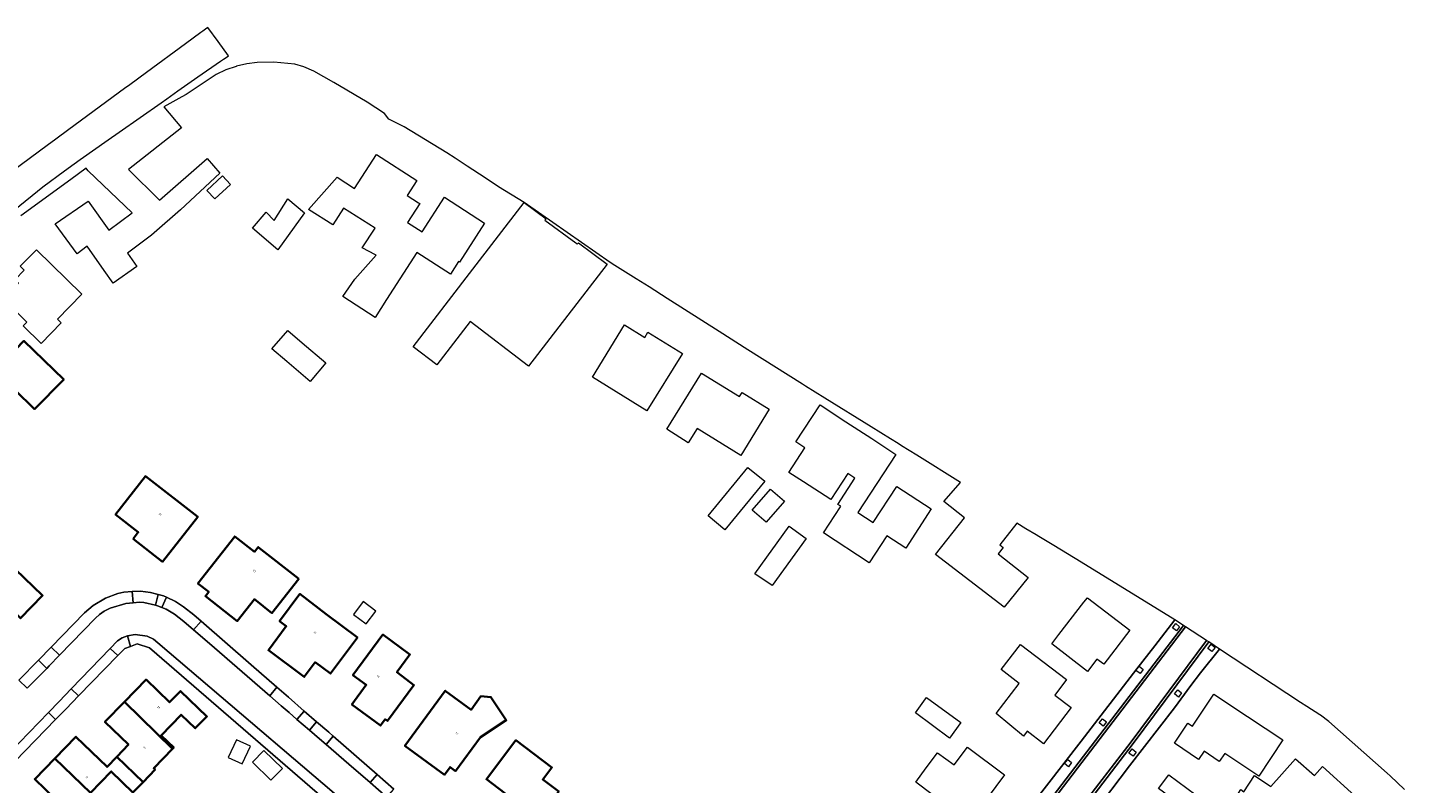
# Model space of a CAD drawing. Header units: metres. Extents: x 183400 to 185591, y 327112 to 329102.
# Tile 105 of 107: x 184802 to 185061, y 328840 to 328983. Entities that reach past the tile are written whole.
import ezdxf

# ---------------------------------------------------------------- set-up
doc = ezdxf.new("R2010")
doc.units = ezdxf.units.M
for name, color, linetype, lineweight in [('B-WE-OG-BEBOUWING-GV', 7, 'Continuous', 35), ('B-WE-OG-BEBOUWING_HUISNUMMER-T18', 10, 'Continuous', 18), ('B-WE-OG-BEBOUWING_LUIFEL-GV', 7, 'Continuous', 18), ('B-WE-OG-BEBOUWING_OVERIG-GV', 7, 'Continuous', 18), ('B-WE-OG-TERREIN_ERF-GV', 7, 'Continuous', 18), ('B-WE-VH-GOOT-G', 170, 'Continuous', 18), ('B-WE-VH-VERHARDING_ASFALT-GV', 252, 'Continuous', 18), ('B-WE-VH-VERHARDING_BETONSTRAATSTEEN-GV', 252, 'Continuous', 18), ('B-WE-VH-VERHARDING_TEGEL-GV', 252, 'Continuous', 18)]:
    doc.layers.add(name, color=color, linetype=linetype, lineweight=lineweight)
doc.styles.add('NLCS-ISO-M200-T25', font='NLCS-ISO.ttf')

msp = doc.modelspace()

# ---------------------------------------------------------------- linework, layer by layer
at = {"layer": 'B-WE-OG-BEBOUWING-GV', "flags": 128}
for points in [[(184799.137, 328914.344), (184802.853, 328910.731), (184808.327, 328916.331), (184800.839, 328923.596), (184797.776, 328920.464), (184795.23, 328922.94), (184794.602, 328922.299), (184791.138, 328925.667), (184785.368, 328919.767), (184794.335, 328911.051), (184796.582, 328913.349), (184797.393, 328912.561), (184799.137, 328914.344)], [(184821.414, 328886.289), (184826.962, 328881.959), (184833.574, 328890.435), (184823.735, 328898.093), (184818.093, 328890.849), (184822.374, 328887.509), (184821.414, 328886.289)], [(184852.616, 328878.705), (184844.968, 328884.72), (184844.272, 328883.833), (184840.567, 328886.74), (184833.603, 328877.886), (184835.657, 328876.275), (184835.024, 328875.479), (184841.026, 328870.76), (184844.265, 328874.879), (184847.566, 328872.283), (184852.616, 328878.705)], [(184793.436, 328873.644), (184795.498, 328875.788), (184800.197, 328871.288), (184804.362, 328875.604), (184797.514, 328882.206), (184793.546, 328878.09), (184791.383, 328880.174), (184789.098, 328877.804), (184793.436, 328873.644)], [(184855.717, 328863.012), (184858.586, 328860.872), (184863.65, 328867.659), (184857.76, 328872.054), (184852.816, 328875.887), (184848.989, 328870.758), (184850.271, 328869.801), (184846.898, 328865.281), (184853.651, 328860.242), (184855.717, 328863.012)], [(184868.888, 328852.271), (184869.303, 328851.934), (184874.316, 328858.714), (184871.27, 328860.99), (184871.101, 328861.115), (184873.562, 328864.438), (184868.46, 328868.218), (184862.818, 328860.599), (184865.333, 328858.736), (184862.619, 328855.072), (184868.008, 328851.081), (184868.888, 328852.271)], [(184819.763, 328855.536), (184828.838, 328846.683), (184829.063, 328846.916), (184826.671, 328849.221), (184830.444, 328853.111), (184833.107, 328850.551), (184835.294, 328852.806), (184830.328, 328857.578), (184828.277, 328855.465), (184823.841, 328859.735), (184819.763, 328855.536)], [(184886.948, 328856.593), (184885.09, 328854.062), (184880.221, 328857.636), (184872.617, 328847.277), (184880.068, 328841.804), (184881.128, 328843.244), (184882.162, 328842.486), (184886.845, 328848.873), (184891.706, 328852.076), (184888.824, 328856.452), (184886.948, 328856.593)], [(184818.331, 328845.205), (184823.267, 328840.411), (184825.556, 328842.769), (184825.302, 328843.014), (184828.838, 328846.683), (184819.763, 328855.536), (184816.091, 328851.755), (184820.524, 328847.483), (184818.331, 328845.205)], [(184821.381, 328838.469), (184823.267, 328840.411), (184818.331, 328845.205), (184816.487, 328843.288), (184810.621, 328848.956), (184806.663, 328844.89), (184813.359, 328838.367), (184817.288, 328842.415), (184821.381, 328838.469)], [(184887.761, 328833.535), (184894.104, 328828.713), (184901.612, 328838.615), (184898.59, 328840.91), (184900.3, 328843.16), (184893.519, 328848.296), (184887.961, 328840.963), (184891.411, 328838.346), (184887.761, 328833.535)], [(184806.652, 328833.169), (184811.586, 328828.38), (184813.482, 328830.332), (184813.775, 328830.634), (184811.832, 328832.509), (184815.497, 328836.284), (184813.359, 328838.367), (184806.663, 328844.89), (184802.866, 328840.989), (184808.727, 328835.32), (184806.652, 328833.169)]]:
    msp.add_lwpolyline(points, close=True, dxfattribs=at)
at = {"layer": 'B-WE-OG-BEBOUWING_LUIFEL-GV', "flags": 128}
msp.add_lwpolyline([(184821.381, 328838.469), (184817.288, 328842.415), (184813.359, 328838.367), (184815.497, 328836.284), (184817.431, 328834.4), (184821.381, 328838.469)], close=True, dxfattribs=at)
at = {"layer": 'B-WE-OG-BEBOUWING_OVERIG-GV', "flags": 128}
for points in [[(184865.332, 328870.246), (184867.127, 328872.651), (184864.722, 328874.445), (184862.928, 328872.041), (184865.332, 328870.246)], [(184841.95, 328843.843), (184843.499, 328847.175), (184840.868, 328848.397), (184839.31, 328845.046), (184841.95, 328843.843)], [(184847.368, 328840.771), (184849.53, 328842.993), (184846.04, 328846.389), (184843.878, 328844.167), (184847.368, 328840.771)]]:
    msp.add_lwpolyline(points, close=True, dxfattribs=at)
at = {"layer": 'B-WE-OG-TERREIN_ERF-GV', "flags": 128}
for points in [[(184990.23, 328835.49), (185000, 328848.14), (185010.527, 328861.758), (185013.902, 328866.123), (185017.68, 328871.01), (185017.68, 328871.01), (185000, 328881.88), (184994.873, 328884.996), (184992.072, 328886.698), (184991.529, 328887.028), (184989.614, 328888.192), (184987.935, 328889.212), (184984.675, 328885.122), (184985.308, 328884.617), (184984.397, 328883.472), (184990.02, 328879), (184985.55, 328873.39), (184972.56, 328883.32), (184978.05, 328890.22), (184974.148, 328893.343), (184977.316, 328896.909), (184969.063, 328902.035), (184966.202, 328903.813), (184965.545, 328904.221), (184964.073, 328905.135), (184960.433, 328907.396), (184951.722, 328912.807), (184948.103, 328915.055), (184947.5, 328915.43), (184937.241, 328921.938), (184931.806, 328925.386), (184922.049, 328931.575), (184918.603, 328933.761), (184916.204, 328935.283), (184912.186, 328937.832), (184911.29, 328938.4), (184895.087, 328949.693), (184890.26, 328952.65), (184890.23, 328952.67), (184887.732, 328954.317), (184884.317, 328956.568), (184882.1, 328958.03), (184880.482, 328959.032), (184872.49, 328963.98), (184869.57, 328965.41), (184868.76, 328966.48), (184865.51, 328968.58), (184859.231, 328972.316), (184855.429, 328974.439), (184853.581, 328975.239), (184851.885, 328975.781), (184847.916, 328976.168), (184844.77, 328976.09), (184842.825, 328975.863), (184840.865, 328975.375), (184840.797, 328975.358), (184838.894, 328974.682), (184837.039, 328973.831), (184831.389, 328970.06), (184830.603, 328969.624), (184827.198, 328967.733), (184830.52, 328963.774), (184820.51, 328955.88), (184826.35, 328950.12), (184835.34, 328957.99), (184837.73, 328955.21), (184830.33, 328948.32), (184825.362, 328943.952), (184824.86, 328943.51), (184820.375, 328940.164), (184822.118, 328937.644), (184817.663, 328934.472), (184815.96, 328936.87), (184812.76, 328941.43), (184810.885, 328940.04), (184806.728, 328945.681), (184812.925, 328949.923), (184816.856, 328944.46), (184821.246, 328947.739), (184812.954, 328955.676), (184812.712, 328955.966), (184812.567, 328956.139), (184809.64, 328954.01), (184800.265, 328947.19)], [(184799.886, 328859.624), (184803.546, 328863.391), (184805.946, 328865.862), (184812.249, 328872.35), (184813.903, 328873.693), (184816.21, 328875.06), (184818.54, 328875.94), (184819.67, 328876.24), (184821.24, 328876.32), (184822.81, 328876.4), (184824.71, 328876.13), (184826.12, 328875.771), (184827.11, 328875.52), (184827.667, 328875.269), (184829.4, 328874.49), (184830.92, 328873.48), (184832.82, 328871.96), (184834.231, 328870.731), (184843.655, 328862.519), (184848.509, 328858.29), (184850.674, 328856.404), (184853.644, 328853.816), (184855.975, 328851.785), (184858.25, 328849.803), (184859.122, 328849.044), (184867.374, 328841.854), (184870.541, 328839.095)], [(184764.076, 328801.913), (184804.371, 328763.046), (184808.523, 328758.677), (184819.182, 328769.446), (184819.182, 328769.446), (184818.744, 328770.021), (184871.862, 328824.762), (184867.704, 328828.358), (184824.484, 328865.739), (184822.143, 328866.458), (184820.901, 328866.008), (184819.841, 328865.624), (184818.506, 328864.25), (184811.135, 328856.663), (184808.787, 328854.245), (184806.808, 328852.208), (184799.182, 328844.358)], [(185060.94, 328839.03), (185058.26, 328841.6), (185057.71, 328842.088), (185057.71, 328842.088), (185046.72, 328851.84), (185045.12, 328853.06), (185045.018, 328853.123), (185042.54, 328854.66), (185041.358, 328855.439), (185026.09, 328865.5), (185022.48, 328861.02), (185020.67, 328858.64), (185017.64, 328854.42), (185009.12, 328843.45), (184995.46, 328825.36)], [(184808.727, 328835.32), (184802.866, 328840.989), (184806.663, 328844.89), (184810.621, 328848.956), (184816.487, 328843.288), (184818.331, 328845.205), (184820.524, 328847.483), (184816.091, 328851.755), (184819.763, 328855.536), (184823.841, 328859.735), (184828.277, 328855.465), (184830.328, 328857.578), (184835.294, 328852.806), (184833.107, 328850.551), (184830.444, 328853.111), (184826.671, 328849.221), (184829.063, 328846.916), (184828.838, 328846.683), (184825.302, 328843.014), (184825.556, 328842.769), (184823.267, 328840.411), (184821.381, 328838.469), (184817.288, 328842.415), (184813.359, 328838.367)]]:
    msp.add_lwpolyline(points, dxfattribs=at)
for points in [[(184867.066, 328939.844), (184864.589, 328941.12), (184866.981, 328944.83), (184861.07, 328948.64), (184859.017, 328945.456), (184854.45, 328948.4), (184859.822, 328954.471), (184863.132, 328952.337), (184867.257, 328958.737), (184874.868, 328953.831), (184873.05, 328951.01), (184875.189, 328949.631), (184875.419, 328949.483), (184873.108, 328945.9), (184875.838, 328944.14), (184880.045, 328950.665), (184887.618, 328945.782), (184882.883, 328938.437), (184882.705, 328938.552), (184881.176, 328936.18), (184874.866, 328940.248), (184869.153, 328931.386), (184866.986, 328928.024), (184860.892, 328931.952), (184863.163, 328935.247), (184867.179, 328939.786), (184867.066, 328939.844)], [(184835.32, 328951.96), (184838.24, 328954.69), (184839.74, 328953.09), (184836.82, 328950.36), (184835.32, 328951.96)], [(184848.695, 328940.75), (184843.899, 328944.836), (184846.455, 328947.835), (184847.994, 328946.268), (184850.56, 328950.369), (184853.666, 328947.723), (184848.695, 328940.75)], [(184895.087, 328949.693), (184899.211, 328946.634), (184899.003, 328946.353), (184904.798, 328942.055), (184905.099, 328941.831), (184905.307, 328942.112), (184910.731, 328938.088), (184895.917, 328918.8), (184884.882, 328927.271), (184878.599, 328919.091), (184874.184, 328922.477), (184884.794, 328936.292), (184895.087, 328949.693)], [(184807.854, 328927.003), (184804.063, 328923.135), (184800.704, 328926.409), (184801.402, 328927.122), (184796.939, 328931.565), (184799.819, 328934.509), (184799.168, 328935.163), (184800.871, 328936.922), (184800.133, 328937.658), (184803.177, 328940.764), (184811.746, 328932.403), (184807.138, 328927.701), (184807.854, 328927.003)], [(184907.936, 328916.767), (184914.002, 328926.596), (184917.798, 328924.253), (184918.408, 328925.242), (184924.887, 328921.234), (184918.205, 328910.421), (184907.936, 328916.767)], [(184799.137, 328914.344), (184797.393, 328912.561), (184796.582, 328913.349), (184794.335, 328911.051), (184785.368, 328919.767), (184791.138, 328925.667), (184794.602, 328922.299), (184795.23, 328922.94), (184797.776, 328920.464), (184800.839, 328923.596), (184808.327, 328916.331), (184802.853, 328910.731), (184799.137, 328914.344)], [(184850.363, 328919.718), (184847.56, 328922.12), (184850.53, 328925.58), (184853.277, 328923.23), (184857.72, 328919.43), (184854.75, 328915.96), (184850.363, 328919.718)], [(184935.684, 328913.109), (184936.148, 328913.861), (184941.255, 328910.713), (184935.889, 328902.006), (184927.674, 328907.069), (184926.005, 328904.362), (184921.983, 328906.946), (184928.507, 328917.532), (184935.684, 328913.109)], [(184956.054, 328898.581), (184952.841, 328893.669), (184947.712, 328897.019), (184944.971, 328898.809), (184947.99, 328903.431), (184946.29, 328904.541), (184950.846, 328911.517), (184955.706, 328908.342), (184960.561, 328905.171), (184965.128, 328902.188), (184957.967, 328891.225), (184960.862, 328889.334), (184965.314, 328896.149), (184971.794, 328891.916), (184966.967, 328884.526), (184963.387, 328886.864), (184960.062, 328881.774), (184951.472, 328887.385), (184954.692, 328892.314), (184954.753, 328892.408), (184954.192, 328892.774), (184957.408, 328897.697), (184956.054, 328898.581)], [(184821.414, 328886.289), (184822.374, 328887.509), (184818.093, 328890.849), (184823.735, 328898.093), (184833.574, 328890.435), (184826.962, 328881.959), (184821.414, 328886.289)], [(184932.892, 328887.996), (184929.749, 328890.582), (184937.254, 328899.753), (184940.421, 328897.147), (184932.892, 328887.996)], [(184938.053, 328891.664), (184941.52, 328895.66), (184944.13, 328893.4), (184940.661, 328889.402), (184938.053, 328891.664)], [(184948.195, 328886.347), (184941.793, 328877.472), (184938.517, 328879.695), (184944.985, 328888.662), (184948.195, 328886.347)], [(184852.616, 328878.705), (184847.566, 328872.283), (184844.265, 328874.879), (184841.026, 328870.76), (184835.024, 328875.479), (184835.657, 328876.275), (184833.603, 328877.886), (184840.567, 328886.74), (184844.272, 328883.833), (184844.968, 328884.72), (184852.616, 328878.705)], [(184789.098, 328877.804), (184791.383, 328880.174), (184793.546, 328878.09), (184797.514, 328882.206), (184804.362, 328875.604), (184800.197, 328871.288), (184795.498, 328875.788), (184793.436, 328873.644), (184798.129, 328869.139), (184793.959, 328864.827), (184789.288, 328869.33), (184787.189, 328867.153), (184784.963, 328869.299), (184782.857, 328871.329), (184785.133, 328873.691), (184784.51, 328874.289), (184788.028, 328877.986), (184788.722, 328877.413), (184789.098, 328877.804)], [(184855.717, 328863.012), (184853.651, 328860.242), (184846.898, 328865.281), (184850.271, 328869.801), (184848.989, 328870.758), (184852.816, 328875.887), (184857.76, 328872.054), (184863.65, 328867.659), (184858.586, 328860.872), (184855.717, 328863.012)], [(185000.535, 328874.309), (185001.198, 328875.164), (185009.17, 328869.05), (185008.547, 328868.232), (185006.368, 328865.373), (185004.27, 328862.62), (185003.01, 328863.58), (185001.231, 328861.248), (184994.47, 328866.49), (184995.85, 328868.27), (185000.535, 328874.309)], [(184868.888, 328852.271), (184868.008, 328851.081), (184862.619, 328855.072), (184865.333, 328858.736), (184862.818, 328860.599), (184868.46, 328868.218), (184873.562, 328864.438), (184871.101, 328861.115), (184871.27, 328860.99), (184874.316, 328858.714), (184869.303, 328851.934), (184868.888, 328852.271)], [(184995.056, 328856.813), (184998.15, 328854.455), (184992.955, 328847.631), (184989.862, 328849.988), (184989.153, 328849.062), (184984.021, 328853.335), (184988.35, 328859.02), (184984.95, 328861.61), (184988.572, 328866.373), (184997.28, 328859.734), (184995.056, 328856.813)], [(184886.948, 328856.593), (184888.824, 328856.452), (184891.706, 328852.076), (184886.845, 328848.873), (184882.162, 328842.486), (184881.128, 328843.244), (184880.068, 328841.804), (184872.617, 328847.277), (184880.221, 328857.636), (184885.09, 328854.062), (184886.948, 328856.593)], [(184975.226, 328848.725), (184968.797, 328853.453), (184970.39, 328855.67), (184970.88, 328856.34), (184977.377, 328851.65), (184975.226, 328848.725)], [(185025.813, 328844.443), (185023.21, 328846.23), (185022.12, 328844.65), (185017.583, 328847.77), (185020.144, 328851.494), (185020.976, 328850.94), (185025.003, 328856.993), (185031.382, 328852.753), (185038, 328848.354), (185033.473, 328841.55), (185027.095, 328845.79), (185026.05, 328844.28), (185025.813, 328844.443)], [(184887.761, 328833.535), (184891.411, 328838.346), (184887.961, 328840.963), (184893.519, 328848.296), (184900.3, 328843.16), (184898.59, 328840.91), (184901.612, 328838.615), (184894.104, 328828.713), (184887.761, 328833.535)], [(184970.849, 328843.111), (184972.938, 328845.951), (184976.08, 328843.64), (184978.599, 328847.015), (184985.609, 328841.783), (184980.859, 328835.421), (184978.819, 328832.689), (184979.73, 328832.009), (184975.499, 328826.342), (184967.604, 328832.148), (184971.982, 328838.101), (184968.856, 328840.4), (184970.849, 328843.111)], [(185035.769, 328839.586), (185040.438, 328844.801), (185043.977, 328841.633), (185045.491, 328843.324), (185051.613, 328837.846), (185049.546, 328835.544), (185054.093, 328831.478), (185049.717, 328826.591), (185039.287, 328835.929), (185034.15, 328830.193), (185030.223, 328833.709), (185028.92, 328832.25), (185028.282, 328832.668), (185026.72, 328833.69), (185030.11, 328838.99), (185030.69, 328838.6), (185032.7, 328841.67), (185035.605, 328839.732), (185035.769, 328839.586)], [(185014.62, 328839.23), (185016.54, 328841.8), (185021.64, 328837.99), (185019.72, 328835.43), (185014.62, 328839.23)]]:
    msp.add_lwpolyline(points, close=True, dxfattribs=at)
at = {"layer": 'B-WE-VH-GOOT-G', "flags": 128}
for points in [[(185019.277, 328869.964), (184986.94, 328827.63), (184978.69, 328816.52), (184953.05, 328782.721), (184951.937, 328781.254)], [(185024.056, 328866.832), (185009.83, 328847.69), (185000, 328834.85), (184957.391, 328779.282), (184956.224, 328777.76)]]:
    msp.add_lwpolyline(points, dxfattribs=at)
at = {"layer": 'B-WE-VH-VERHARDING_ASFALT-GV', "flags": 128}
for points in [[(184799.08, 328948.32), (184804.37, 328952.63), (184808.452, 328955.628), (184810.28, 328956.97), (184811.42, 328957.771), (184816.71, 328961.488), (184818.768, 328962.934), (184826.669, 328968.486), (184827.775, 328969.263), (184829.838, 328970.713), (184833.601, 328973.357), (184837.898, 328976.329), (184838.438, 328976.702), (184838.746, 328976.915), (184839.395, 328977.364), (184837.43, 328980.022), (184835.466, 328982.679), (184835.026, 328982.355), (184834.516, 328981.98), (184834.184, 328981.736), (184831.297, 328979.612), (184823.935, 328974.195), (184820.781, 328971.875), (184819.805, 328971.157), (184809.291, 328963.422), (184806.833, 328961.613), (184805.21, 328960.419), (184793.78, 328952.01)], [(184869.222, 328837.581), (184866.046, 328840.329), (184862.034, 328843.801), (184857.769, 328847.492), (184856.504, 328848.587), (184854.613, 328850.222), (184852.275, 328852.245), (184850.811, 328853.512), (184849.302, 328854.819), (184847.14, 328856.69), (184835.787, 328866.513), (184832.81, 328869.089), (184830.96, 328870.69), (184829.22, 328872.07), (184827.62, 328873), (184826.795, 328873.33), (184825.97, 328873.66), (184825.606, 328873.747), (184823.41, 328874.27), (184822.59, 328874.33), (184821.437, 328874.222), (184820.03, 328874.09), (184817.06, 328873.2), (184815.95, 328872.63), (184815.077, 328871.984), (184814.33, 328871.33), (184807.521, 328864.33), (184805.563, 328862.317), (184805.119, 328861.861), (184804.628, 328861.357), (184801.457, 328858.096)], [(184799.991, 328847.901), (184805.438, 328853.539), (184807.449, 328855.622), (184809.752, 328858.006), (184817.098, 328865.61), (184818.46, 328867.02), (184819.34, 328867.64), (184820.339, 328868.02), (184821.8, 328868.24), (184824.03, 328867.94), (184825.27, 328867.34), (184826.04, 328866.66), (184869.101, 328829.974)]]:
    msp.add_lwpolyline(points, dxfattribs=at)
at = {"layer": 'B-WE-VH-VERHARDING_BETONSTRAATSTEEN-GV', "flags": 128}
for points in [[(184826.12, 328875.771), (184824.71, 328876.13), (184822.81, 328876.4), (184821.24, 328876.32), (184821.437, 328874.222), (184822.59, 328874.33), (184823.41, 328874.27), (184825.606, 328873.747), (184826.12, 328875.771)], [(184827.667, 328875.269), (184826.795, 328873.33), (184827.62, 328873), (184829.22, 328872.07), (184830.96, 328870.69), (184832.81, 328869.089), (184834.231, 328870.731), (184832.82, 328871.96), (184830.92, 328873.48), (184829.4, 328874.49), (184827.667, 328875.269)], [(185019.277, 328869.964), (185017.68, 328871.01), (185013.902, 328866.123), (185010.527, 328861.758), (185000, 328848.14), (184990.23, 328835.49), (184978.569, 328820.113), (184974.249, 328814.463), (184974.934, 328813.9), (184974.354, 328813.12), (184973.64, 328813.667), (184966.027, 328803.712), (184962.295, 328798.866), (184951.07, 328784.29), (184949.931, 328782.634), (184951.937, 328781.254), (184953.05, 328782.721), (184978.69, 328816.52), (184986.94, 328827.63), (185019.277, 328869.964)], [(185019.277, 328869.964), (184986.94, 328827.63), (184978.69, 328816.52), (184953.05, 328782.721), (184951.937, 328781.254), (184952.325, 328780.938), (184953.442, 328782.411), (184979.09, 328816.22), (184987.339, 328827.329), (185019.696, 328869.689), (185019.277, 328869.964)], [(185023.637, 328867.107), (185019.696, 328869.689), (184987.339, 328827.329), (184979.09, 328816.22), (184953.442, 328782.411), (184952.325, 328780.938), (184954.081, 328779.507), (184955.836, 328778.076), (184956.999, 328779.592), (184999.603, 328835.154), (185009.431, 328847.991), (185023.637, 328867.107)], [(185018.586, 328869.711), (185018.006, 328868.931), (185017.236, 328869.521), (185017.856, 328870.311), (185018.586, 328869.711)], [(184818.506, 328864.25), (184819.841, 328865.624), (184820.901, 328866.008), (184820.339, 328868.02), (184819.34, 328867.64), (184818.46, 328867.02), (184817.098, 328865.61), (184818.506, 328864.25)], [(184956.224, 328777.76), (184957.391, 328779.282), (185000, 328834.85), (185009.83, 328847.69), (185024.056, 328866.832), (185023.637, 328867.107), (185009.431, 328847.991), (184999.603, 328835.154), (184956.999, 328779.592), (184955.836, 328778.076), (184956.224, 328777.76)], [(185024.056, 328866.832), (185009.83, 328847.69), (185000, 328834.85), (184957.391, 328779.282), (184956.224, 328777.76), (184958.039, 328776.121), (184959.433, 328777.664), (184959.423, 328778.154), (184977.143, 328801.444), (184984.8, 328811.84), (184993.61, 328823.33), (184995.46, 328825.36), (185009.12, 328843.45), (185017.64, 328854.42), (185020.67, 328858.64), (185022.48, 328861.02), (185026.09, 328865.5), (185024.056, 328866.832)], [(184805.946, 328865.862), (184803.546, 328863.391), (184805.119, 328861.861), (184805.563, 328862.317), (184807.521, 328864.33), (184805.946, 328865.862)], [(185025.25, 328865.806), (185024.67, 328865.026), (185023.9, 328865.616), (185024.52, 328866.406), (185025.25, 328865.806)], [(185011.7, 328861.666), (185011.12, 328860.886), (185010.35, 328861.476), (185010.97, 328862.266), (185011.7, 328861.666)], [(184805.438, 328853.539), (184806.808, 328852.208), (184808.787, 328854.245), (184811.135, 328856.663), (184809.752, 328858.006), (184807.449, 328855.622), (184805.438, 328853.539)], [(184849.302, 328854.819), (184850.811, 328853.512), (184852.275, 328852.245), (184853.644, 328853.816), (184850.674, 328856.404), (184848.509, 328858.29), (184847.14, 328856.69), (184849.302, 328854.819)], [(185018.961, 328857.226), (185018.381, 328856.446), (185017.611, 328857.036), (185018.231, 328857.826), (185018.961, 328857.226)], [(184855.975, 328851.785), (184854.613, 328850.222), (184856.504, 328848.587), (184857.769, 328847.492), (184859.122, 328849.044), (184858.25, 328849.803), (184855.975, 328851.785)], [(185004.778, 328851.751), (185004.198, 328850.971), (185003.428, 328851.561), (185004.048, 328852.351), (185004.778, 328851.751)], [(185010.388, 328846.082), (185009.808, 328845.302), (185009.038, 328845.892), (185009.658, 328846.682), (185010.388, 328846.082)], [(184998.222, 328844.082), (184997.642, 328843.302), (184996.872, 328843.892), (184997.492, 328844.682), (184998.222, 328844.082)], [(184866.046, 328840.329), (184869.222, 328837.581), (184870.541, 328839.095), (184867.374, 328841.854), (184866.046, 328840.329)]]:
    msp.add_lwpolyline(points, close=True, dxfattribs=at)
at = {"layer": 'B-WE-VH-VERHARDING_TEGEL-GV', "flags": 128}
for points in [[(184821.437, 328874.222), (184821.24, 328876.32), (184819.67, 328876.24), (184818.54, 328875.94), (184816.21, 328875.06), (184813.903, 328873.693), (184812.249, 328872.35), (184805.946, 328865.862), (184807.521, 328864.33), (184814.33, 328871.33), (184815.077, 328871.984), (184815.95, 328872.63), (184817.06, 328873.2), (184820.03, 328874.09), (184821.437, 328874.222)], [(184826.795, 328873.33), (184827.667, 328875.269), (184827.11, 328875.52), (184826.12, 328875.771), (184825.606, 328873.747), (184825.97, 328873.66), (184826.795, 328873.33)], [(184834.231, 328870.731), (184832.81, 328869.089), (184835.787, 328866.513), (184847.14, 328856.69), (184848.509, 328858.29), (184843.655, 328862.519), (184834.231, 328870.731)], [(184871.862, 328824.762), (184873.393, 328826.317), (184869.101, 328829.974), (184826.04, 328866.66), (184825.27, 328867.34), (184824.03, 328867.94), (184821.8, 328868.24), (184820.339, 328868.02), (184820.901, 328866.008), (184822.143, 328866.458), (184824.484, 328865.739), (184867.704, 328828.358), (184871.862, 328824.762)], [(184809.752, 328858.006), (184811.135, 328856.663), (184818.506, 328864.25), (184817.098, 328865.61), (184809.752, 328858.006)], [(184805.119, 328861.861), (184803.546, 328863.391), (184799.886, 328859.624), (184801.457, 328858.096), (184804.628, 328861.357), (184805.119, 328861.861)], [(184806.808, 328852.208), (184805.438, 328853.539), (184799.991, 328847.901), (184797.834, 328845.668), (184799.182, 328844.358), (184806.808, 328852.208)], [(184854.613, 328850.222), (184855.975, 328851.785), (184853.644, 328853.816), (184852.275, 328852.245), (184854.613, 328850.222)], [(184866.046, 328840.329), (184867.374, 328841.854), (184859.122, 328849.044), (184857.769, 328847.492), (184862.034, 328843.801), (184866.046, 328840.329)]]:
    msp.add_lwpolyline(points, close=True, dxfattribs=at)

# ---------------------------------------------------------------- texts
at = {"layer": 'B-WE-OG-BEBOUWING_HUISNUMMER-T18', "char_height": 0.36, "attachment_point": 5, "style": 'NLCS-ISO-M200-T25'}
for s, insert, rotation in [('25', (184826.495, 328890.876), 322.1), ('23', (184844.248, 328880.197), 321.8), ('21', (184855.683, 328868.613), 323.3), ('19', (184867.58, 328860.308), 323.5), ('28', (184826.209, 328854.49), 315.9), ('17', (184882.386, 328849.556), 323.8), ('30', (184823.534, 328846.944), 316.1), ('32', (184812.734, 328841.353), 316)]:
    msp.add_mtext(s, dxfattribs=dict(at, insert=insert, rotation=rotation))

doc.saveas('drawing.dxf')
